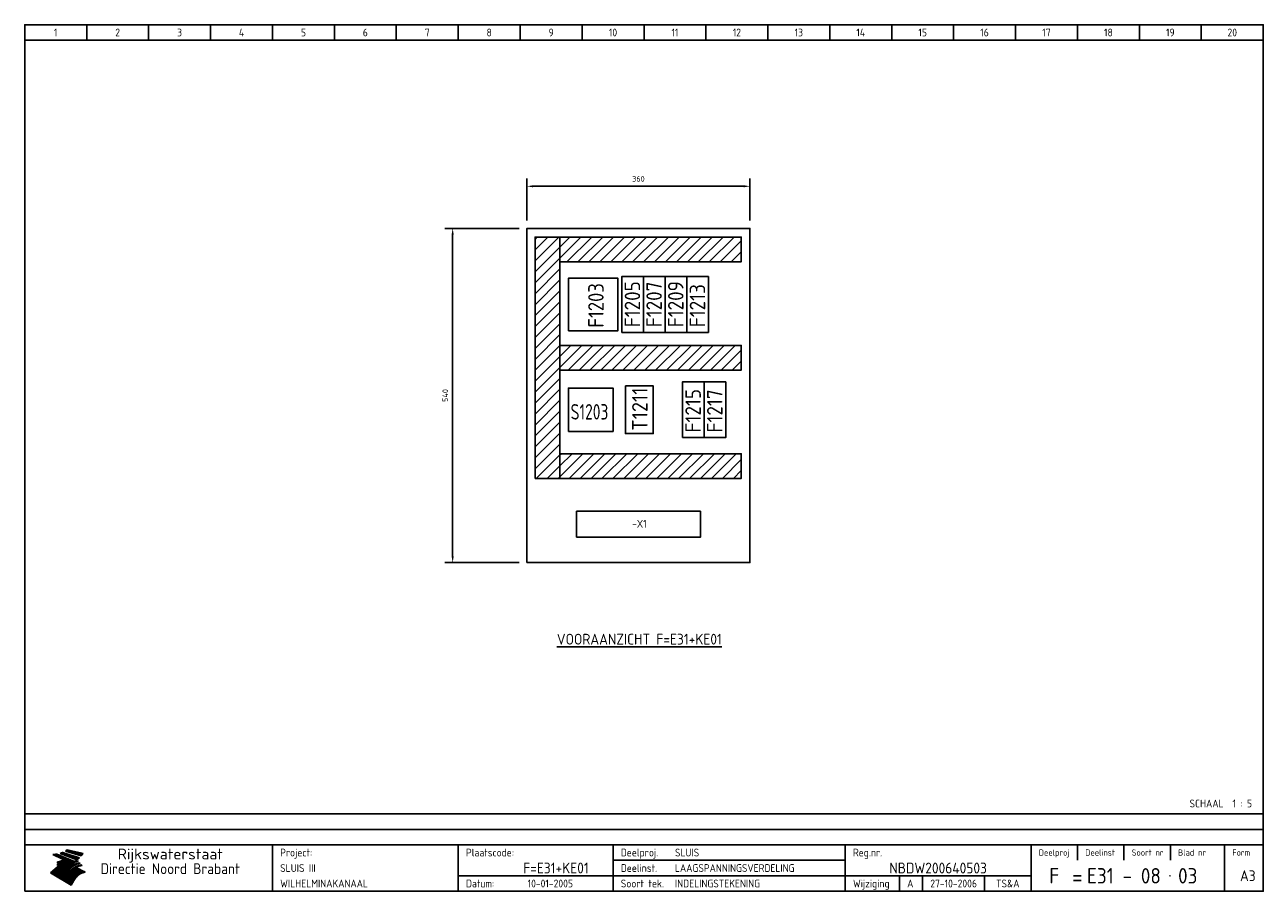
# Model space of a CAD drawing. Extents: x 50 to 2050, y 50 to 1450.
import ezdxf
from ezdxf.enums import TextEntityAlignment as Align

# ---------------------------------------------------------------- set-up
doc = ezdxf.new("R2010")
doc.units = 0
doc.header["$LTSCALE"] = 15
doc.header["$MEASUREMENT"] = 0
doc.layers.get('Defpoints').update_dxf_attribs({"linetype": 'CONTINUOUS'})
for name, color, linetype in [('0-25', 7, 'CONTINUOUS'), ('0-35', 2, 'CONTINUOUS'), ('0-50', 3, 'CONTINUOUS'), ('B-25', 7, 'CONTINUOUS'), ('B-35', 2, 'CONTINUOUS'), ('S-25', 7, 'CONTINUOUS')]:
    doc.layers.add(name, color=color, linetype=linetype)
doc.styles.add('ISO', font='iso.shx')
doc.styles.get("Standard").update_dxf_attribs({"font": 'iso.shx'})
doc.dimstyles.get("Standard").update_dxf_attribs({"dimtxt": 0.18, "dimasz": 0.18, "dimexe": 0.18, "dimexo": 0.0625, "dimgap": 0.09, "dimtad": 0, "dimtih": 1, "dimtoh": 1, "dimdec": 4, "dimzin": 0, "dimdsep": 46, "dimtxsty": 'Standard', "dimcen": 0.09, "dimadec": 0, "dimazin": 0, "dimtfac": 1, "dimtdec": 4, "dimtofl": 0, "dimtmove": 0, "dimatfit": 3, "dimfxl": 0, "dimtolj": 1, "dimtzin": 0, "dimarcsym": 0})

# ---------------------------------------------------------------- blocks, each defined once
blk = doc.blocks.new('KADERA3')
at = {"layer": '0-25'}
for p, q in [((30, 285), (30, 290)), ((50, 285), (50, 290)), ((70, 285), (70, 290)), ((90, 285), (90, 290)), ((110, 285), (110, 290)), ((130, 285), (130, 290)), ((150, 285), (150, 290)), ((170, 285), (170, 290)), ((190, 285), (190, 290)), ((210, 285), (210, 290)), ((230, 285), (230, 290)), ((250, 285), (250, 290)), ((270, 285), (270, 290)), ((290, 285), (290, 290)), ((310, 285), (310, 290)), ((330, 285), (330, 290)), ((350, 285), (350, 290)), ((370, 285), (370, 290)), ((390, 285), (390, 290)), ((10, 285), (410, 285)), ((410, 35), (10, 35)), ((410, 30), (10, 30)), ((350, 25), (350, 20)), ((365, 25), (365, 20)), ((380, 25), (380, 20)), ((200, 20), (275, 20)), ((150, 15), (335, 15)), ((292.5, 15), (292.5, 10)), ((300, 15), (300, 10)), ((320, 15), (320, 10))]:
    blk.add_line(p, q, dxfattribs=at)
at = {"layer": '0-25', "color": 7}
for p, q in [((19.1, 21.89), (25.12, 19)), ((19.1, 21.89), (25.12, 19)), ((19.17, 21.86), (20.7, 21.86)), ((19.29, 21.8), (20.83, 21.8)), ((19.4, 21.75), (20.96, 21.75)), ((19.52, 21.69), (21.09, 21.69)), ((19.64, 21.63), (21.22, 21.63)), ((19.74, 21.92), (20.56, 21.92)), ((19.75, 21.58), (21.36, 21.58)), ((19.87, 21.52), (21.49, 21.52)), ((19.99, 21.47), (21.62, 21.47)), ((20.11, 21.41), (21.75, 21.41)), ((20.22, 21.35), (21.88, 21.35)), ((20.25, 21.97), (20.43, 21.97)), ((20.34, 21.3), (22.02, 21.3)), ((20.38, 21.99), (26.02, 19.59)), ((20.38, 21.99), (26.02, 19.59)), ((20.46, 21.24), (22.15, 21.24)), ((20.57, 21.18), (22.28, 21.18)), ((20.69, 21.13), (22.41, 21.13)), ((20.81, 21.07), (22.55, 21.07)), ((20.92, 21.02), (22.68, 21.02)), ((21.04, 20.96), (22.81, 20.96)), ((21.16, 20.9), (22.94, 20.9)), ((21.27, 20.85), (23.07, 20.85)), ((21.39, 20.79), (23.21, 20.79)), ((21.47, 22.25), (26.83, 20.19)), ((21.47, 22.25), (26.83, 20.19)), ((21.49, 22.25), (23.07, 22.25)), ((21.51, 20.73), (23.34, 20.73)), ((21.6, 22.2), (23.25, 22.2)), ((21.63, 20.68), (23.47, 20.68)), ((21.65, 22.31), (22.89, 22.31)), ((21.74, 20.62), (23.6, 20.62)), ((21.75, 22.14), (23.42, 22.14)), ((21.8, 22.37), (22.71, 22.37)), ((21.86, 20.57), (23.73, 20.57)), ((21.9, 22.08), (23.6, 22.08)), ((21.94, 22.42), (22.53, 22.42)), ((21.98, 20.51), (23.87, 20.51)), ((22.04, 22.03), (23.78, 22.03)), ((22.06, 22.48), (22.36, 22.48)), ((22.09, 20.45), (24, 20.45)), ((22.18, 22.53), (27.65, 20.8)), ((22.18, 22.53), (27.65, 20.8)), ((22.19, 21.97), (23.96, 21.97)), ((22.21, 20.4), (24.13, 20.4)), ((22.33, 20.34), (24.26, 20.34)), ((22.34, 21.92), (24.13, 21.92)), ((22.37, 20), (23.08, 20)), ((22.44, 20.28), (24.4, 20.28)), ((22.48, 21.86), (24.31, 21.86)), ((22.49, 20.06), (23.04, 20.06)), ((22.56, 20.23), (24.53, 20.23)), ((22.61, 20.12), (22.93, 20.12)), ((22.63, 21.8), (24.49, 21.8)), ((22.68, 20.17), (24.66, 20.17)), ((22.71, 20.17), (22.82, 20.17)), ((23.11, 20.02), (22.77, 20.2)), ((23.11, 20.02), (22.77, 20.2)), ((22.78, 21.75), (24.67, 21.75)), ((22.79, 20.12), (24.79, 20.12)), ((22.91, 20.06), (24.92, 20.06)), ((22.92, 21.69), (24.85, 21.69)), ((23.03, 20), (25.06, 20)), ((23.07, 21.63), (25.02, 21.63)), ((23.14, 22.99), (28.22, 21.46)), ((23.14, 22.99), (28.22, 21.46)), ((23.15, 22.98), (25.33, 22.98)), ((23.22, 21.58), (25.2, 21.58)), ((23.23, 23.04), (25.09, 23.04)), ((23.32, 23.1), (24.84, 23.1)), ((23.34, 22.93), (25.57, 22.93)), ((23.36, 21.52), (25.38, 21.52)), ((23.4, 23.15), (24.6, 23.15)), ((23.49, 23.21), (24.36, 23.21)), ((23.51, 21.47), (25.56, 21.47)), ((23.52, 22.87), (25.81, 22.87)), ((23.57, 23.27), (24.12, 23.27)), ((23.64, 23.32), (23.87, 23.32)), ((23.66, 21.41), (25.74, 21.41)), ((23.7, 23.36), (28.82, 22.17)), ((23.7, 23.36), (28.82, 22.17)), ((23.71, 22.82), (26.06, 22.82)), ((23.8, 21.35), (25.91, 21.35)), ((23.9, 22.76), (26.3, 22.76)), ((23.95, 21.3), (26.09, 21.3)), ((24.09, 22.7), (26.54, 22.7)), ((24.09, 21.24), (26.27, 21.24)), ((24.24, 21.18), (26.45, 21.18)), ((24.27, 22.65), (26.78, 22.65)), ((24.39, 21.13), (26.62, 21.13)), ((24.46, 22.59), (27.03, 22.59)), ((24.53, 21.07), (26.8, 21.07)), ((24.65, 22.53), (27.27, 22.53)), ((24.68, 21.02), (26.98, 21.02)), ((24.83, 20.96), (27.16, 20.96)), ((24.84, 22.48), (27.51, 22.48)), ((24.97, 20.9), (27.34, 20.9)), ((25.02, 22.42), (27.75, 22.42)), ((25.12, 20.85), (27.51, 20.85)), ((25.21, 22.37), (28, 22.37)), ((25.27, 20.79), (27.63, 20.79)), ((25.4, 22.31), (28.24, 22.31)), ((25.41, 20.73), (27.57, 20.73)), ((25.56, 20.68), (27.51, 20.68)), ((25.58, 22.25), (28.48, 22.25)), ((25.71, 20.62), (27.44, 20.62)), ((25.77, 22.2), (28.72, 22.2)), ((25.85, 20.57), (27.37, 20.57)), ((25.96, 22.14), (28.79, 22.14)), ((26, 20.51), (27.29, 20.51)), ((26.15, 22.08), (28.75, 22.08)), ((26.15, 20.45), (27.22, 20.45)), ((26.29, 20.4), (27.14, 20.4)), ((26.33, 22.03), (28.71, 22.03)), ((26.44, 20.34), (27.06, 20.34)), ((26.52, 21.97), (28.66, 21.97)), ((26.59, 20.28), (26.97, 20.28)), ((26.71, 21.92), (28.62, 21.92)), ((26.73, 20.23), (26.89, 20.23)), ((26.9, 21.86), (28.57, 21.86)), ((27.08, 21.8), (28.52, 21.8)), ((27.27, 21.75), (28.48, 21.75)), ((27.46, 21.69), (28.43, 21.69)), ((27.65, 21.63), (28.38, 21.63)), ((27.83, 21.58), (28.33, 21.58)), ((28.02, 21.52), (28.28, 21.52)), ((28.21, 21.47), (28.22, 21.47)), ((20.58, 17.88), (18.3, 16)), ((20.58, 17.88), (18.3, 16)), ((24.94, 11.97), (18.3, 16)), ((24.94, 11.97), (18.3, 16)), ((18.31, 16.01), (20.96, 16.01)), ((18.38, 16.07), (21.46, 16.07)), ((18.45, 16.12), (21.88, 16.12)), ((18.52, 16.18), (22.15, 16.18)), ((18.59, 16.23), (22.38, 16.23)), ((18.65, 16.29), (22.58, 16.29)), ((18.72, 16.35), (22.75, 16.35)), ((18.79, 16.4), (22.91, 16.4)), ((18.86, 16.46), (20.6, 16.46)), ((18.93, 16.52), (20.6, 16.52)), ((18.99, 16.57), (20.6, 16.57)), ((19.06, 16.63), (20.6, 16.63)), ((19.13, 16.68), (20.6, 16.68)), ((19.2, 16.74), (20.6, 16.74)), ((19.27, 16.8), (20.6, 16.8)), ((19.33, 16.85), (21.07, 16.85)), ((19.4, 16.91), (21.55, 16.91)), ((19.47, 16.97), (21.88, 16.97)), ((19.54, 17.02), (22.13, 17.02)), ((19.61, 17.08), (22.34, 17.08)), ((19.67, 17.13), (20.6, 17.13)), ((19.74, 17.19), (20.6, 17.19)), ((19.81, 17.25), (20.6, 17.25)), ((19.88, 17.3), (20.6, 17.3)), ((19.95, 17.36), (20.6, 17.36)), ((20.01, 17.42), (20.6, 17.42)), ((20.08, 17.47), (20.93, 17.47)), ((20.15, 17.53), (21.26, 17.53)), ((20.22, 17.58), (21.51, 17.58)), ((20.29, 17.64), (21.72, 17.64)), ((20.35, 17.7), (21.9, 17.7)), ((20.42, 17.75), (22.07, 17.75)), ((20.49, 17.81), (22.22, 17.81)), ((20.56, 17.87), (22.36, 17.87)), ((20.6, 19.11), (20.58, 19.51)), ((20.6, 19.11), (20.58, 19.51)), ((20.58, 19.5), (22.09, 19.5)), ((20.58, 19.44), (21.95, 19.44)), ((20.59, 19.38), (21.79, 19.38)), ((20.59, 19.33), (21.62, 19.33)), ((20.59, 19.27), (21.42, 19.27)), ((20.6, 19.22), (21.2, 19.22)), ((20.6, 19.16), (20.93, 19.16)), ((20.6, 19.11), (20.69, 19.12)), ((20.6, 19.11), (20.69, 19.12)), ((20.6, 18.79), (20.77, 18.81)), ((20.6, 18.79), (20.77, 18.81)), ((20.6, 18.29), (20.6, 18.79)), ((20.6, 18.29), (20.6, 18.79)), ((20.6, 18.77), (22.46, 18.77)), ((20.6, 18.71), (22.33, 18.71)), ((20.6, 18.65), (22.19, 18.65)), ((20.6, 18.6), (22.04, 18.6)), ((20.6, 18.54), (21.87, 18.54)), ((20.6, 18.48), (21.68, 18.48)), ((20.6, 18.43), (21.46, 18.43)), ((20.6, 18.37), (21.21, 18.37)), ((20.6, 18.32), (20.87, 18.32)), ((20.6, 18.29), (20.88, 18.32)), ((20.6, 18.29), (20.88, 18.32)), ((20.6, 17.88), (20.86, 17.91)), ((20.6, 17.88), (20.86, 17.91)), ((20.6, 17.43), (20.97, 17.48)), ((20.6, 17.43), (20.97, 17.48)), ((20.6, 17.43), (20.6, 17.09)), ((20.6, 17.43), (20.6, 17.09)), ((20.6, 17.09), (21.26, 17.16)), ((20.6, 17.09), (21.26, 17.16)), ((20.6, 16.8), (21.37, 16.89)), ((20.6, 16.8), (21.37, 16.89)), ((20.6, 16.8), (20.6, 16.45)), ((20.6, 16.8), (20.6, 16.45)), ((20.6, 16.45), (21.56, 16.56)), ((20.6, 16.45), (21.56, 16.56)), ((20.6, 15.97), (21.67, 16.09)), ((20.6, 15.97), (21.67, 16.09)), ((20.7, 16.46), (23.06, 16.46)), ((20.9, 19.55), (22.23, 19.55)), ((20.9, 18.82), (22.59, 18.82)), ((20.98, 17.92), (22.5, 17.92)), ((21.02, 17.13), (22.53, 17.13)), ((21.19, 19.61), (22.35, 19.61)), ((21.2, 16.52), (23.2, 16.52)), ((21.32, 18.88), (22.71, 18.88)), ((21.32, 17.98), (22.62, 17.98)), ((21.42, 19.67), (22.47, 19.67)), ((21.47, 17.19), (22.7, 17.19)), ((21.59, 18.03), (22.74, 18.03)), ((21.61, 18.93), (22.82, 18.93)), ((21.62, 19.72), (22.59, 19.72)), ((21.72, 16.57), (23.32, 16.57)), ((21.77, 17.25), (22.85, 17.25)), ((21.8, 19.78), (22.69, 19.78)), ((21.8, 18.09), (22.85, 18.09)), ((21.84, 18.99), (22.92, 18.99)), ((21.96, 19.83), (22.79, 19.83)), ((21.99, 18.15), (22.95, 18.15)), ((22.01, 17.3), (22.99, 17.3)), ((22.03, 19.05), (23.03, 19.05)), ((22.1, 16.63), (23.44, 16.63)), ((22.11, 19.89), (22.89, 19.89)), ((22.16, 18.2), (23.05, 18.2)), ((22.21, 19.1), (23.12, 19.1)), ((22.21, 17.36), (23.12, 17.36)), ((22.24, 19.95), (22.99, 19.95)), ((22.31, 18.26), (23.15, 18.26)), ((22.36, 19.16), (23.22, 19.16)), ((22.38, 16.68), (23.56, 16.68)), ((22.39, 17.42), (23.24, 17.42)), ((22.45, 18.32), (23.24, 18.32)), ((22.51, 19.22), (23.3, 19.22)), ((22.56, 17.47), (23.36, 17.47)), ((22.59, 18.37), (23.33, 18.37)), ((22.6, 16.74), (23.66, 16.74)), ((22.64, 19.27), (23.39, 19.27)), ((22.71, 18.43), (23.42, 18.43)), ((22.71, 17.53), (23.47, 17.53)), ((22.77, 19.33), (23.47, 19.33)), ((22.79, 16.8), (23.77, 16.8)), ((22.83, 18.48), (23.5, 18.48)), ((22.84, 17.58), (23.57, 17.58)), ((22.89, 19.38), (23.55, 19.38)), ((22.94, 18.54), (23.58, 18.54)), ((22.96, 16.85), (23.86, 16.85)), ((22.97, 17.64), (23.67, 17.64)), ((23, 19.44), (23.63, 19.44)), ((23.04, 18.6), (23.66, 18.6)), ((23.1, 19.5), (23.72, 19.5)), ((23.1, 17.7), (23.77, 17.7)), ((23.12, 16.91), (23.96, 16.91)), ((23.14, 18.65), (23.74, 18.65)), ((23.15, 19.95), (25.19, 19.95)), ((23.21, 19.55), (23.8, 19.55)), ((23.21, 17.75), (23.86, 17.75)), ((23.21, 16.01), (28.9, 16.01)), ((23.24, 18.71), (23.82, 18.71)), ((23.26, 19.89), (25.32, 19.89)), ((23.26, 16.97), (24.05, 16.97)), ((23.3, 19.61), (23.88, 19.61)), ((23.32, 17.81), (23.95, 17.81)), ((23.33, 18.77), (23.91, 18.77)), ((23.37, 16.07), (29.08, 16.07)), ((23.38, 19.83), (25.45, 19.83)), ((23.39, 19.67), (23.81, 19.67)), ((23.39, 17.02), (24.14, 17.02)), ((23.42, 18.82), (23.99, 18.82)), ((23.42, 17.87), (24.03, 17.87)), ((23.45, 19.7), (23.58, 19.79)), ((23.45, 19.7), (23.58, 19.79)), ((23.48, 19.72), (23.7, 19.72)), ((23.5, 19.78), (25.58, 19.78)), ((23.51, 18.88), (24.07, 18.88)), ((23.51, 16.12), (29.27, 16.12)), ((23.52, 17.92), (24.11, 17.92)), ((23.52, 17.08), (24.22, 17.08)), ((23.54, 18.9), (24.3, 19.42)), ((23.54, 18.9), (24.3, 19.42)), ((23.56, 19.78), (23.59, 19.78)), ((23.56, 19.39), (23.9, 19.62)), ((23.56, 19.39), (23.9, 19.62)), ((23.58, 19.79), (23.9, 19.62)), ((23.58, 19.79), (23.9, 19.62)), ((23.59, 18.93), (24.15, 18.93)), ((23.61, 19.72), (25.72, 19.72)), ((23.62, 17.98), (24.2, 17.98)), ((23.63, 17.13), (24.3, 17.13)), ((23.65, 18.59), (24.62, 19.25)), ((23.65, 18.59), (24.62, 19.25)), ((29.41, 16.17), (23.65, 16.17)), ((23.67, 18.99), (24.23, 18.99)), ((23.71, 18.03), (24.28, 18.03)), ((23.73, 19.67), (25.85, 19.67)), ((23.75, 19.05), (24.32, 19.05)), ((23.75, 17.19), (24.38, 17.19)), ((23.77, 16.23), (29.47, 16.23)), ((23.79, 18.09), (24.36, 18.09)), ((23.83, 19.1), (24.4, 19.1)), ((23.85, 19.61), (25.98, 19.61)), ((23.85, 17.25), (24.46, 17.25)), ((23.88, 18.15), (24.44, 18.15)), ((23.89, 16.29), (29.36, 16.29)), ((23.92, 19.16), (24.48, 19.16)), ((23.94, 18.19), (25.23, 19.07)), ((23.94, 18.19), (25.23, 19.07)), ((23.95, 17.3), (24.55, 17.3)), ((23.96, 19.55), (25.96, 19.55)), ((23.96, 18.2), (24.53, 18.2)), ((24, 19.22), (24.56, 19.22)), ((24, 16.35), (29.24, 16.35)), ((24.04, 18.26), (24.61, 18.26)), ((24.05, 17.36), (24.63, 17.36)), ((24.06, 17.88), (25.34, 18.76)), ((24.06, 17.88), (25.34, 18.76)), ((24.08, 19.5), (25.88, 19.5)), ((24.08, 19.27), (24.58, 19.27)), ((24.11, 16.4), (29.13, 16.4)), ((24.13, 18.32), (24.69, 18.32)), ((24.14, 17.42), (24.71, 17.42)), ((24.16, 19.33), (24.47, 19.33)), ((24.2, 19.44), (25.79, 19.44)), ((24.21, 18.37), (24.77, 18.37)), ((24.21, 16.46), (29.02, 16.46)), ((24.23, 17.47), (24.79, 17.47)), ((24.24, 17.48), (25.52, 18.36)), ((24.24, 17.48), (25.52, 18.36)), ((24.25, 19.38), (24.36, 19.38)), ((24.29, 18.43), (24.85, 18.43)), ((24.3, 19.42), (24.62, 19.25)), ((24.3, 19.42), (24.62, 19.25)), ((24.31, 19.38), (25.71, 19.38)), ((24.31, 17.53), (24.87, 17.53)), ((24.31, 16.52), (28.91, 16.52)), ((24.35, 17.17), (25.64, 18.05)), ((24.35, 17.17), (25.64, 18.05)), ((24.37, 18.48), (24.94, 18.48)), ((24.39, 17.58), (24.96, 17.58)), ((24.4, 16.57), (28.79, 16.57)), ((24.43, 19.33), (25.62, 19.33)), ((24.45, 18.54), (25.02, 18.54)), ((24.47, 17.64), (25.04, 17.64)), ((24.49, 16.63), (28.68, 16.63)), ((24.54, 18.6), (25.1, 18.6)), ((24.55, 19.27), (25.54, 19.27)), ((24.56, 17.7), (25.12, 17.7)), ((24.57, 16.68), (28.57, 16.68)), ((24.62, 18.65), (25.18, 18.65)), ((24.63, 16.72), (25.91, 17.6)), ((24.63, 16.72), (25.91, 17.6)), ((24.64, 17.75), (25.2, 17.75)), ((24.66, 16.74), (28.45, 16.74)), ((24.67, 19.22), (25.45, 19.22)), ((24.7, 18.71), (25.27, 18.71)), ((24.72, 17.81), (25.29, 17.81)), ((24.74, 16.8), (28.34, 16.8)), ((24.78, 19.16), (25.37, 19.16)), ((24.78, 18.77), (25.34, 18.77)), ((24.8, 17.87), (25.37, 17.87)), ((24.82, 16.85), (28.23, 16.85)), ((24.87, 18.82), (25.4, 18.82)), ((24.89, 17.92), (25.45, 17.92)), ((24.9, 19.1), (25.28, 19.1)), ((24.9, 16.91), (28.11, 16.91)), ((24.95, 18.88), (25.45, 18.88)), ((24.97, 17.98), (25.53, 17.98)), ((24.99, 16.97), (28, 16.97)), ((25.02, 19.05), (25.2, 19.05)), ((25.03, 18.93), (25.51, 18.93)), ((25.05, 18.03), (25.61, 18.03)), ((25.07, 17.02), (27.89, 17.02)), ((25.11, 18.99), (25.57, 18.99)), ((26.02, 19.59), (25.12, 19)), ((26.02, 19.59), (25.12, 19)), ((25.13, 18.09), (25.68, 18.09)), ((25.15, 17.08), (27.77, 17.08)), ((25.19, 19.05), (25.63, 19.05)), ((25.21, 18.15), (25.75, 18.15)), ((25.23, 17.13), (27.66, 17.13)), ((25.26, 19.1), (25.7, 19.1)), ((25.3, 18.2), (25.82, 18.2)), ((25.31, 17.19), (27.55, 17.19)), ((25.33, 19.16), (25.77, 19.16)), ((25.38, 18.26), (25.89, 18.26)), ((25.39, 19.22), (25.85, 19.22)), ((25.4, 17.25), (27.43, 17.25)), ((25.46, 18.32), (25.97, 18.32)), ((25.47, 19.27), (25.93, 19.27)), ((25.48, 17.3), (27.32, 17.3)), ((25.54, 19.33), (26.03, 19.33)), ((25.54, 18.37), (26.06, 18.37)), ((25.56, 17.36), (27.21, 17.36)), ((25.62, 18.43), (26.14, 18.43)), ((25.63, 19.38), (26.13, 19.38)), ((25.64, 17.42), (27.1, 17.42)), ((25.7, 18.48), (26.24, 18.48)), ((25.72, 19.44), (26.24, 19.44)), ((25.73, 17.47), (26.98, 17.47)), ((25.79, 18.54), (26.34, 18.54)), ((25.81, 17.53), (26.87, 17.53)), ((25.82, 19.5), (26.36, 19.5)), ((25.89, 18.6), (26.46, 18.6)), ((25.89, 17.58), (26.76, 17.58)), ((25.93, 19.55), (26.53, 19.55)), ((25.96, 17.64), (26.64, 17.64)), ((25.99, 18.65), (26.58, 18.65)), ((26.04, 17.7), (26.59, 17.7)), ((26.06, 19.61), (26.85, 19.61)), ((26.1, 18.71), (26.72, 18.71)), ((26.12, 17.75), (26.67, 17.75)), ((26.2, 17.81), (26.76, 17.81)), ((26.21, 19.67), (27.23, 19.67)), ((26.23, 18.77), (26.89, 18.77)), ((26.29, 17.87), (26.86, 17.87)), ((26.37, 18.82), (27.09, 18.82)), ((26.39, 17.92), (26.97, 17.92)), ((26.44, 19.72), (27.18, 19.72)), ((26.49, 17.98), (27.09, 17.98)), ((26.53, 18.88), (27.34, 18.88)), ((26.56, 17.68), (29.54, 16.2)), ((26.56, 17.68), (29.54, 16.2)), ((26.6, 18.03), (27.22, 18.03)), ((26.72, 18.09), (27.38, 18.09)), ((26.73, 18.93), (27.66, 18.93)), ((26.85, 18.15), (27.56, 18.15)), ((26.99, 18.99), (27.9, 18.99)), ((27, 18.2), (27.8, 18.2)), ((27.13, 19.78), (27.25, 19.64)), ((27.13, 19.78), (27.25, 19.64)), ((27.18, 18.26), (28.13, 18.26)), ((27.26, 19.05), (27.84, 19.05)), ((27.39, 18.32), (28.47, 18.32)), ((27.7, 18.37), (28.49, 18.37)), ((27.78, 19.1), (27.93, 18.96)), ((27.78, 19.1), (27.93, 18.96)), ((28, 18.43), (28.44, 18.43)), ((28.29, 15.83), (29.54, 16.2)), ((28.29, 15.83), (29.54, 16.2)), ((28.39, 18.48), (28.54, 18.32)), ((28.39, 18.48), (28.54, 18.32)), ((29.54, 16.2), (29.45, 16.17)), ((29.54, 16.2), (29.45, 16.17)), ((29.46, 16.18), (29.47, 16.18)), ((18.38, 15.95), (20.6, 15.95)), ((18.47, 15.9), (20.6, 15.9)), ((18.57, 15.84), (20.6, 15.84)), ((18.66, 15.78), (20.6, 15.78)), ((18.75, 15.73), (20.6, 15.73)), ((18.85, 15.67), (20.6, 15.67)), ((18.94, 15.62), (20.6, 15.62)), ((19.03, 15.56), (27.83, 15.56)), ((19.12, 15.5), (27.75, 15.5)), ((19.22, 15.45), (27.66, 15.45)), ((19.31, 15.39), (27.58, 15.39)), ((19.4, 15.33), (27.5, 15.33)), ((19.49, 15.28), (27.43, 15.28)), ((19.59, 15.22), (27.36, 15.22)), ((19.68, 15.17), (27.29, 15.17)), ((19.77, 15.11), (27.22, 15.11)), ((19.86, 15.05), (27.15, 15.05)), ((19.96, 15), (27.09, 15)), ((20.05, 14.94), (27.02, 14.94)), ((20.14, 14.88), (26.96, 14.88)), ((20.24, 14.83), (26.9, 14.83)), ((20.33, 14.77), (26.84, 14.77)), ((20.42, 14.72), (26.79, 14.72)), ((20.51, 14.66), (26.73, 14.66)), ((20.6, 15.97), (20.6, 15.58)), ((20.6, 15.97), (20.6, 15.58)), ((20.6, 15.58), (21.95, 15.73)), ((20.6, 15.58), (21.95, 15.73)), ((20.61, 14.6), (26.68, 14.6)), ((20.7, 14.55), (26.62, 14.55)), ((20.79, 14.49), (26.57, 14.49)), ((20.88, 14.43), (26.52, 14.43)), ((20.94, 15.62), (27.92, 15.62)), ((20.98, 14.38), (26.47, 14.38)), ((21.07, 14.32), (26.42, 14.32)), ((21.16, 14.27), (26.38, 14.27)), ((21.25, 14.21), (26.33, 14.21)), ((21.35, 14.15), (26.29, 14.15)), ((21.44, 14.1), (26.24, 14.1)), ((21.45, 15.67), (28.01, 15.67)), ((21.53, 14.04), (26.2, 14.04)), ((21.63, 13.98), (26.16, 13.98)), ((21.72, 13.93), (26.12, 13.93)), ((21.81, 13.87), (26.08, 13.87)), ((21.9, 13.82), (26.04, 13.82)), ((21.96, 15.73), (28.11, 15.73)), ((22, 13.76), (26, 13.76)), ((22.09, 13.7), (25.96, 13.7)), ((22.18, 13.65), (25.93, 13.65)), ((22.27, 13.59), (25.89, 13.59)), ((22.34, 15.78), (28.21, 15.78)), ((22.37, 13.53), (25.86, 13.53)), ((22.46, 13.48), (25.82, 13.48)), ((22.55, 13.42), (25.79, 13.42)), ((22.62, 15.84), (28.33, 15.84)), ((22.65, 13.37), (25.76, 13.37)), ((22.74, 13.31), (25.73, 13.31)), ((22.83, 13.25), (25.69, 13.25)), ((22.84, 15.9), (28.52, 15.9)), ((22.92, 13.2), (25.66, 13.2)), ((23.02, 13.14), (25.63, 13.14)), ((23.04, 15.95), (28.71, 15.95)), ((23.11, 13.08), (25.59, 13.08)), ((23.2, 13.03), (25.56, 13.03)), ((23.29, 12.97), (25.53, 12.97)), ((23.39, 12.92), (25.5, 12.92)), ((23.48, 12.86), (25.46, 12.86)), ((23.57, 12.8), (25.43, 12.8)), ((23.66, 12.75), (25.4, 12.75)), ((23.76, 12.69), (25.36, 12.69)), ((23.85, 12.63), (25.33, 12.63)), ((23.94, 12.58), (25.3, 12.58)), ((24.04, 12.52), (25.26, 12.52)), ((24.13, 12.47), (25.23, 12.47)), ((24.22, 12.41), (25.2, 12.41)), ((24.31, 12.35), (25.17, 12.35)), ((24.41, 12.3), (25.13, 12.3)), ((24.5, 12.24), (25.1, 12.24)), ((24.59, 12.18), (25.07, 12.18)), ((24.68, 12.13), (25.03, 12.13)), ((24.78, 12.07), (25, 12.07)), ((24.87, 12.02), (24.97, 12.02)), ((24.94, 11.97), (25.81, 13.45)), ((24.94, 11.97), (25.81, 13.45))]:
    blk.add_line(p, q, dxfattribs=at)
for centre, radius, start, end in [((19.15, 29.7), 7.8, 269.6055, 279.0886), ((19.15, 29.7), 7.8, 269.6055, 279.0886), ((19.93, 25.38), 5.91, 276.3402, 298.7463), ((19.93, 25.38), 5.91, 276.3402, 298.7463), ((19.84, 25.09), 6.03, 278.129, 302.868), ((19.84, 25.09), 6.03, 278.129, 302.868), ((19.84, 27.26), 5.27, 288.0217, 296.3084), ((19.84, 27.26), 5.27, 288.0217, 296.3084), ((20.49, 27.56), 5.28, 300.0654, 307.393), ((20.49, 27.56), 5.28, 300.0654, 307.393), ((24.11, 24.7), 5.26, 301.1147, 312.2814), ((24.11, 24.7), 5.26, 301.1147, 312.2814), ((21.95, 27.32), 8.59, 316.9248, 323.1399), ((21.95, 27.32), 8.59, 316.9248, 323.1399), ((20.21, 23.78), 5.91, 273.6149, 304.3803), ((20.21, 23.78), 5.91, 273.6149, 304.3803), ((20.35, 24.56), 5.76, 274.164, 302.5474), ((20.35, 24.56), 5.76, 274.164, 302.5474), ((20.05, 24.28), 6.02, 277.9472, 305.7139), ((20.05, 24.28), 6.02, 277.9472, 305.7139), ((20.04, 23.49), 6.09, 278.8115, 306.4242), ((20.04, 23.49), 6.09, 278.8115, 306.4242), ((20.53, 23.07), 5.96, 277.0519, 304.973), ((20.53, 23.07), 5.96, 277.0519, 304.973), ((20.72, 22.76), 5.91, 276.3402, 304.3803), ((20.72, 22.76), 5.91, 276.3402, 304.3803), ((21.06, 22.34), 5.81, 274.9043, 303.1745), ((21.06, 22.34), 5.81, 274.9043, 303.1745), ((20.82, 22.06), 6.04, 278.1111, 305.8489), ((20.82, 22.06), 6.04, 278.1111, 305.8489), ((21.3, 21.6), 5.91, 276.3402, 304.3803), ((21.3, 21.6), 5.91, 276.3402, 304.3803), ((27.05, 17.17), 2.63, 107.4286, 133.7799), ((27.05, 17.17), 2.63, 107.4286, 133.7799), ((27.45, 16.91), 2.81, 110.4143, 138.7411), ((27.45, 16.91), 2.81, 110.4143, 138.7411), ((27.57, 15.64), 3.4, 98.1566, 126.9045), ((27.57, 15.64), 3.4, 98.1566, 126.9045), ((27.91, 15.54), 3.39, 100.5835, 132.088), ((27.91, 15.54), 3.39, 100.5835, 132.088), ((28.21, 14.74), 3.67, 95.7581, 128.7216), ((28.21, 14.74), 3.67, 95.7581, 128.7216), ((27.01, 16.84), 2.93, 87.7348, 104.8316), ((27.01, 16.84), 2.93, 87.7348, 104.8316), ((27.37, 15.71), 3.93, 91.7838, 103.2817), ((27.37, 15.71), 3.93, 91.7838, 103.2817), ((28.4, 15.05), 3.21, 96.3886, 125.0052), ((28.4, 15.05), 3.21, 96.3886, 125.0052), ((27.82, 16.31), 2.8, 90.634, 105.1984), ((27.82, 16.31), 2.8, 90.634, 105.1984), ((28.19, 15.04), 3.93, 93.8342, 103.2817), ((28.19, 15.04), 3.93, 93.8342, 103.2817), ((28.58, 15.69), 2.8, 93.8141, 105.1984), ((28.58, 15.69), 2.8, 93.8141, 105.1984), ((28.95, 14.41), 3.93, 96.0135, 103.2817), ((28.95, 14.41), 3.93, 96.0135, 103.2817), ((31.24, 10.26), 6.3, 117.9568, 149.6251), ((31.24, 10.26), 6.3, 117.9568, 149.6251)]:
    blk.add_arc(centre, radius, start, end, dxfattribs=at)
at = {"layer": '0-35'}
for p, q in [((90, 25), (90, 10)), ((150, 25), (150, 10)), ((200, 25), (200, 10)), ((275, 25), (275, 10)), ((335, 25), (335, 10)), ((397.5, 25), (397.5, 10))]:
    blk.add_line(p, q, dxfattribs=at)
at = {"layer": '0-50'}
for p, q in [((10, 25), (410, 25)), ((348.75, 15), (351.25, 15)), ((348.75, 13.5), (351.25, 13.5))]:
    blk.add_line(p, q, dxfattribs=at)
blk.add_lwpolyline([(10, 10), (410, 10), (410, 290), (10, 290)], close=True, dxfattribs=at)
at = {"layer": '0-50', "const_width": 0.25}
blk.add_lwpolyline([(379.75, 15, 1), (380, 15, 1)], format="xyb", close=True, dxfattribs=at)
at = {"layer": '0-25', "style": 'ISO'}
for s, height, p in [('Project:', 2.5, (92.5, 22.5)), ('Plaatscode:', 2.5, (152.5, 22.5)), ('Deelproj.', 2.5, (202.5, 22.5)), ('Reg.nr.', 2.5, (277.5, 22.5)), ('Deelproj', 2, (337.5, 22.5)), ('Deelinst', 2, (352.5, 22.5)), ('Soort nr', 2, (367.5, 22.5)), ('Blad nr', 2, (382.5, 22.5)), ('Form', 2, (400, 22.5)), ('Deelinst.', 2.5, (202.5, 17.5)), ('Datum:', 2.5, (152.5, 12.5)), ('Soort tek.', 2.5, (202.5, 12.5)), ('Wijziging', 2.5, (277.5, 12.5))]:
    blk.add_text(s, height=height, dxfattribs=at).set_placement(p, align=Align.MIDDLE_LEFT)
for tag, p in [('STR1', (20, 287.5)), ('STR2', (40, 287.5)), ('STR3', (60, 287.5)), ('STR4', (80, 287.5)), ('STR5', (100, 287.5)), ('STR6', (120, 287.5)), ('STR7', (140, 287.5)), ('STR8', (160, 287.5)), ('STR9', (180, 287.5)), ('STR10', (200, 287.5)), ('STR11', (220, 287.5)), ('STR12', (240, 287.5)), ('STR13', (260, 287.5)), ('STR14', (280, 287.5)), ('STR15', (300, 287.5)), ('STR16', (320, 287.5)), ('STR17', (340, 287.5)), ('STR18', (360, 287.5)), ('STR19', (380, 287.5)), ('STR20', (400, 287.5)), ('W', (180, 12.5)), ('Z', (310, 12.5)), ('Y', (327.5, 12.5))]:
    blk.add_attdef(tag, text='', height=2.5, dxfattribs=at).set_placement(p, align=Align.MIDDLE)
for tag, p in [('N', (220, 22.5)), ('B', (92.5, 17.5)), ('P', (220, 17.5)), ('C', (92.5, 12.5)), ('U', (220, 12.5)), ('REV', (295, 12.5))]:
    blk.add_attdef(tag, text='', height=2.5, dxfattribs=at).set_placement(p, align=Align.MIDDLE_LEFT)
at = {"layer": '0-35', "style": 'ISO', "width": 1.00614}
blk.add_text('Rijkswaterstaat', height=3.5, dxfattribs=at).set_placement((40, 20.28), (74, 20.28), align=Align.FIT)
at = {"layer": '0-35', "color": 2, "style": 'ISO', "width": 0.948867}
blk.add_text('Directie Noord Brabant', height=3.5, dxfattribs=at).set_placement((34.5, 15.53), (79.5, 15.53), align=Align.FIT)
at = {"layer": '0-35', "style": 'ISO'}
for tag, p in [('X', (178.5, 17.5)), ('FORM', (402.5, 15))]:
    blk.add_attdef(tag, text='', height=3.5, dxfattribs=at).set_placement(p, align=Align.MIDDLE_LEFT)
blk.add_attdef('RNR', text='', height=3.5, dxfattribs=at).set_placement((305, 17.5), align=Align.MIDDLE)
at = {"layer": '0-50', "style": 'ISO'}
for tag, p in [('M', (342.5, 15)), ('O', (365, 15))]:
    blk.add_attdef(tag, text='', height=5, dxfattribs=at).set_placement(p, align=Align.MIDDLE)
blk.add_attdef('Q', text='', height=5, dxfattribs=at).set_placement((382.5, 15), align=Align.MIDDLE_LEFT)
blk = doc.blocks.new('*D2')
at = {"layer": 'Defpoints', "color": 0}
for p in [(861, 1189), (861, 1121), (1221, 1121)]:
    blk.add_point(p, dxfattribs=at)
at = {"layer": 'S-25', "lineweight": -2}
for p, q in [((861, 1133.5), (861, 1201.5)), ((1221, 1133.5), (1221, 1201.5)), ((1211, 1189), (871, 1189))]:
    blk.add_line(p, q, dxfattribs=at)
at = {"layer": 'S-25'}
for points in [[(871, 1190.7), (871, 1187.3), (861, 1189)], [(1211, 1190.7), (1211, 1187.3), (1221, 1189)]]:
    blk.add_solid(points, dxfattribs=at)
at = {"layer": 'S-25', "insert": (1041, 1201), "char_height": 9, "attachment_point": 5}
blk.add_mtext('\\A1;360', dxfattribs=at)
blk = doc.blocks.new('*D3')
at = {"layer": 'Defpoints', "color": 0}
for p in [(861, 1121), (741, 581), (861, 581)]:
    blk.add_point(p, dxfattribs=at)
at = {"layer": 'S-25', "lineweight": -2}
for p, q in [((848.5, 1121), (728.5, 1121)), ((741, 1111), (741, 591)), ((848.5, 581), (728.5, 581))]:
    blk.add_line(p, q, dxfattribs=at)
at = {"layer": 'S-25'}
for points in [[(739.3, 1111), (742.7, 1111), (741, 1121)], [(739.3, 591), (742.7, 591), (741, 581)]]:
    blk.add_solid(points, dxfattribs=at)
at = {"layer": 'S-25', "insert": (729, 851), "char_height": 9, "attachment_point": 5, "rotation": 90}
blk.add_mtext('\\A1;540', dxfattribs=at)

msp = doc.modelspace()

# ---------------------------------------------------------------- hatches: boundary and pattern name
at = {"layer": 'S-25'}
h = msp.add_hatch(dxfattribs=at)
h.set_pattern_fill('ANSI31', color=256, scale=100, style=0)
h.paths.add_polyline_path([(914, 1107), (874, 1107), (874, 717), (914, 717), (914, 757)])
h = msp.add_hatch(dxfattribs=at)
h.set_pattern_fill('ANSI31', color=256, scale=100, style=0)
h.paths.add_polyline_path([(1207, 1107), (914, 1107), (914, 1067), (1207, 1067)])
h = msp.add_hatch(dxfattribs=at)
h.set_pattern_fill('ANSI31', color=256, scale=100, style=0)
h.paths.add_polyline_path([(1207, 932), (914, 932), (914, 892), (1207, 892)])
h = msp.add_hatch(dxfattribs=at)
h.set_pattern_fill('ANSI31', color=256, scale=100, style=0)
h.paths.add_polyline_path([(1207, 757), (914, 757), (914, 717), (1207, 717)])

# ---------------------------------------------------------------- linework, layer by layer
at = {"layer": '0-25'}
for points in [[(928, 955.5), (1008, 955.5), (1008, 1040.5), (928, 1040.5)], [(1014, 953), (1049, 953), (1049, 1043), (1014, 1043)], [(1049, 953), (1084, 953), (1084, 1043), (1049, 1043)], [(1084, 953), (1119, 953), (1119, 1043), (1084, 1043)], [(1119, 953), (1154, 953), (1154, 1043), (1119, 1043)], [(928, 793), (1000, 793), (1000, 863), (928, 863)], [(1020, 866.5), (1065, 866.5), (1065, 789.5), (1020, 789.5)], [(1112, 783), (1147, 783), (1147, 873), (1112, 873)], [(1147, 783), (1182, 783), (1182, 873), (1147, 873)]]:
    msp.add_lwpolyline(points, close=True, dxfattribs=at)
at = {"layer": '0-50'}
msp.add_lwpolyline([(861, 581), (1221, 581), (1221, 1121), (861, 1121)], close=True, dxfattribs=at)
at = {"layer": 'S-25'}
for points in [[(874, 717), (914, 717), (914, 1107), (874, 1107)], [(914, 1107), (914, 1067), (1207, 1067), (1207, 1107)], [(914, 932), (914, 892), (1207, 892), (1207, 932)], [(914, 757), (914, 717), (1207, 717), (1207, 757)], [(941, 622), (1141, 622), (1141, 664), (941, 664)]]:
    msp.add_lwpolyline(points, close=True, dxfattribs=at)

# ---------------------------------------------------------------- block references
ref = msp.add_blockref('KADERA3', (0, 0), dxfattribs=dict(at, xscale=5, yscale=5, zscale=5))
ref.add_attrib('B', 'SLUIS III', dxfattribs={"layer": '0-25', "height": 12.5, "style": 'ISO'}).set_placement((462.5, 87.5), align=Align.MIDDLE_LEFT)
ref.add_attrib('C', 'WILHELMINAKANAAL', dxfattribs={"layer": '0-25', "height": 12.5, "style": 'ISO'}).set_placement((462.5, 62.5), align=Align.MIDDLE_LEFT)
ref.add_attrib('N', 'SLUIS', dxfattribs={"layer": '0-25', "height": 12.5, "style": 'ISO'}).set_placement((1100, 112.5), align=Align.MIDDLE_LEFT)
ref.add_attrib('P', 'LAAGSPANNINGSVERDELING', dxfattribs={"layer": '0-25', "height": 12.5, "style": 'ISO'}).set_placement((1100, 87.5), align=Align.MIDDLE_LEFT)
ref.add_attrib('U', 'INDELINGSTEKENING', dxfattribs={"layer": '0-25', "height": 12.5, "style": 'ISO'}).set_placement((1100, 62.5), align=Align.MIDDLE_LEFT)
ref.add_attrib('M', 'F', dxfattribs={"layer": '0-50', "height": 25, "style": 'ISO'}).set_placement((1712.5, 75), align=Align.MIDDLE)
ref.add_attrib('O', 'E31 - 08', dxfattribs={"layer": '0-50', "height": 25, "style": 'ISO'}).set_placement((1825, 75), align=Align.MIDDLE)
ref.add_attrib('Q', '03', dxfattribs={"layer": '0-50', "height": 25, "style": 'ISO'}).set_placement((1912.5, 75), align=Align.MIDDLE_LEFT)
ref.add_attrib('X', 'F=E31+KE01', dxfattribs={"layer": '0-35', "height": 17.5, "style": 'ISO'}).set_placement((855, 87.5), align=Align.MIDDLE_LEFT)
ref.add_attrib('RNR', 'NBDW200640503', dxfattribs={"layer": '0-35', "height": 17.5, "style": 'ISO'}).set_placement((1525, 87.5), align=Align.MIDDLE)
ref.add_attrib('W', '10-01-2005', dxfattribs={"layer": '0-25', "height": 12.5, "style": 'ISO'}).set_placement((898.7, 62.5), align=Align.MIDDLE)
ref.add_attrib('FORM', 'A3', dxfattribs={"layer": '0-35', "height": 17.5, "style": 'ISO'}).set_placement((2012.5, 75), align=Align.MIDDLE_LEFT)
ref.add_attrib('REV', 'A', dxfattribs={"layer": '0-25', "height": 12.5, "style": 'ISO'}).set_placement((1475, 62.5), align=Align.MIDDLE_LEFT)
ref.add_attrib('Z', '27-10-2006', dxfattribs={"layer": '0-25', "height": 12.5, "style": 'ISO'}).set_placement((1550, 62.5), align=Align.MIDDLE)
ref.add_attrib('Y', 'TS&A', dxfattribs={"layer": '0-25', "height": 12.5, "style": 'ISO'}).set_placement((1637.5, 62.5), align=Align.MIDDLE)
ref.add_attrib('STR1', '1', dxfattribs={"layer": '0-25', "height": 12.5, "style": 'ISO'}).set_placement((100, 1437.5), align=Align.MIDDLE)
ref.add_attrib('STR2', '2', dxfattribs={"layer": '0-25', "height": 12.5, "style": 'ISO'}).set_placement((200, 1437.5), align=Align.MIDDLE)
ref.add_attrib('STR3', '3', dxfattribs={"layer": '0-25', "height": 12.5, "style": 'ISO'}).set_placement((300, 1437.5), align=Align.MIDDLE)
ref.add_attrib('STR4', '4', dxfattribs={"layer": '0-25', "height": 12.5, "style": 'ISO'}).set_placement((400, 1437.5), align=Align.MIDDLE)
ref.add_attrib('STR5', '5', dxfattribs={"layer": '0-25', "height": 12.5, "style": 'ISO'}).set_placement((500, 1437.5), align=Align.MIDDLE)
ref.add_attrib('STR6', '6', dxfattribs={"layer": '0-25', "height": 12.5, "style": 'ISO'}).set_placement((600, 1437.5), align=Align.MIDDLE)
ref.add_attrib('STR7', '7', dxfattribs={"layer": '0-25', "height": 12.5, "style": 'ISO'}).set_placement((700, 1437.5), align=Align.MIDDLE)
ref.add_attrib('STR8', '8', dxfattribs={"layer": '0-25', "height": 12.5, "style": 'ISO'}).set_placement((800, 1437.5), align=Align.MIDDLE)
ref.add_attrib('STR9', '9', dxfattribs={"layer": '0-25', "height": 12.5, "style": 'ISO'}).set_placement((900, 1437.5), align=Align.MIDDLE)
ref.add_attrib('STR10', '10', dxfattribs={"layer": '0-25', "height": 12.5, "style": 'ISO'}).set_placement((1000, 1437.5), align=Align.MIDDLE)
ref.add_attrib('STR11', '11', dxfattribs={"layer": '0-25', "height": 12.5, "style": 'ISO'}).set_placement((1100, 1437.5), align=Align.MIDDLE)
ref.add_attrib('STR12', '12', dxfattribs={"layer": '0-25', "height": 12.5, "style": 'ISO'}).set_placement((1200, 1437.5), align=Align.MIDDLE)
ref.add_attrib('STR13', '13', dxfattribs={"layer": '0-25', "height": 12.5, "style": 'ISO'}).set_placement((1300, 1437.5), align=Align.MIDDLE)
ref.add_attrib('STR14', '14', dxfattribs={"layer": '0-25', "height": 12.5, "style": 'ISO'}).set_placement((1400, 1437.5), align=Align.MIDDLE)
ref.add_attrib('STR15', '15', dxfattribs={"layer": '0-25', "height": 12.5, "style": 'ISO'}).set_placement((1500, 1437.5), align=Align.MIDDLE)
ref.add_attrib('STR16', '16', dxfattribs={"layer": '0-25', "height": 12.5, "style": 'ISO'}).set_placement((1600, 1437.5), align=Align.MIDDLE)
ref.add_attrib('STR17', '17', dxfattribs={"layer": '0-25', "height": 12.5, "style": 'ISO'}).set_placement((1700, 1437.5), align=Align.MIDDLE)
ref.add_attrib('STR18', '18', dxfattribs={"layer": '0-25', "height": 12.5, "style": 'ISO'}).set_placement((1800, 1437.5), align=Align.MIDDLE)
ref.add_attrib('STR19', '19', dxfattribs={"layer": '0-25', "height": 12.5, "style": 'ISO'}).set_placement((1900, 1437.5), align=Align.MIDDLE)
ref.add_attrib('STR20', '20', dxfattribs={"layer": '0-25', "height": 12.5, "style": 'ISO'}).set_placement((2000, 1437.5), align=Align.MIDDLE)

# ---------------------------------------------------------------- texts
at = {"layer": 'B-25'}
for s, p in [('F1205', (1043.8, 961.2)), ('F1207', (1078.8, 961.2)), ('F1209', (1113.8, 961.2)), ('F1213', (1148.8, 961.2)), ('F1215', (1141.8, 791.2)), ('F1217', (1176.8, 791.2))]:
    msp.add_text(s, height=25, rotation=90, dxfattribs=at).set_placement(p)
for s, width, p, p2 in [('F1203', 0.959173, (984.9, 960.6), (984.9, 1032.5)), ('T1211', 1.03375, (1055.8, 793.9), (1055.8, 864))]:
    msp.add_text(s, height=25, rotation=90, dxfattribs=dict(at, width=width)).set_placement(p, p2, align=Align.FIT)
at = {"layer": 'B-25', "width": 0.793427}
msp.add_text('S1203', height=25, dxfattribs=at).set_placement((931.5, 812.1), (992.4, 812.1), align=Align.FIT)
at = {"layer": 'B-35'}
msp.add_text('%%UVOORAANZICHT F=E31+KE01', height=17.5, dxfattribs=at).set_placement((1042.5, 448.5), align=Align.CENTER)
at = {"layer": 'S-25'}
for s, p in [('-X1', (1042.5, 637.5)), ('SCHAAL  1 : 5', (1981.5, 185.5))]:
    msp.add_text(s, height=12.5, dxfattribs=at).set_placement(p, align=Align.CENTER)

# ---------------------------------------------------------------- dimensions: what is measured, and where the dimension line sits
dim = msp.add_linear_dim(base=(861, 1189), p1=(1221, 1121), p2=(861, 1121), dimstyle='Standard', override={"dimscale": 5, "dimtxt": 1.8, "dimasz": 2, "dimexe": 2.5, "dimexo": 2.5, "dimgap": 1.5, "dimtad": 1, "dimtih": 0, "dimtoh": 0, "dimdec": 0, "dimcen": -2.5, "dimclrd": 256, "dimclre": 256, "dimclrt": 256, "dimtfac": 0.75, "dimtdec": 0, "dimtix": 1, "dimtofl": 1, "dimtvp": 1.5}, dxfattribs=at)
dim.commit()
dim.dimension.update_dxf_attribs({"geometry": '*D2', "text_midpoint": (1041, 1201)})
dim = msp.add_linear_dim(base=(741, 581), p1=(861, 1121), p2=(861, 581), angle=90, dimstyle='Standard', override={"dimscale": 5, "dimtxt": 1.8, "dimasz": 2, "dimexe": 2.5, "dimexo": 2.5, "dimgap": 1.5, "dimtad": 1, "dimtih": 0, "dimtoh": 0, "dimdec": 0, "dimcen": -2.5, "dimclrd": 256, "dimclre": 256, "dimclrt": 256, "dimtfac": 0.75, "dimtdec": 0, "dimtix": 1, "dimtofl": 1, "dimtvp": 1.5}, dxfattribs=at)
dim.commit()
dim.dimension.update_dxf_attribs({"geometry": '*D3', "text_midpoint": (729, 851)})

doc.saveas('drawing.dxf')
